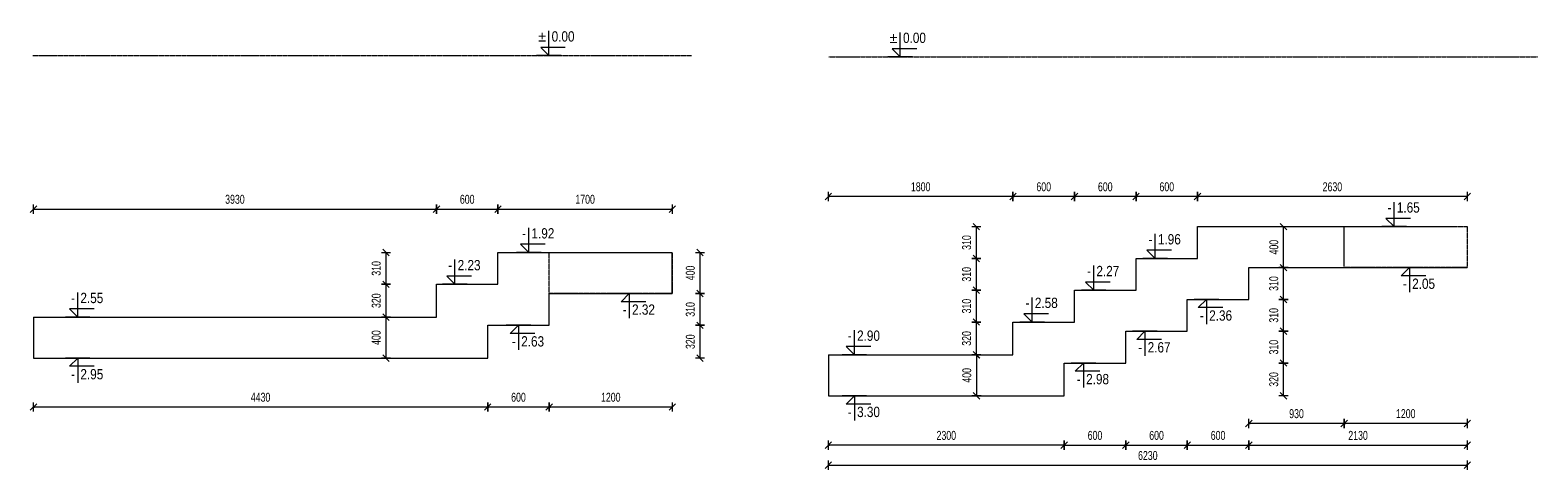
# Model space of a CAD drawing. Header units: millimetres. Extents: x -1893473 to 942156, y -534599 to 942944.
# Tile 8 of 256: x -264607 to -249905, y -227538 to -223251. Entities that reach past the tile are written whole.
import ezdxf
from ezdxf.enums import TextEntityAlignment as Align

# ---------------------------------------------------------------- set-up
doc = ezdxf.new("R2010")
doc.units = ezdxf.units.MM
doc.header["$LTSCALE"] = 0.2
doc.linetypes.add('HIDDEN', pattern=[9.525, 6.35, -3.175])
doc.layers.add('AutoCAD_Structural_Detailing_symbole graficzne', color=7, linetype='Continuous')
for name, color, linetype, lineweight in [('P-Opis fundamenty', 193, 'Continuous', 9), ('P-Przerywana', 13, 'HIDDEN', 18), ('P-Wymiar', 142, 'Continuous', 9)]:
    doc.layers.add(name, color=color, linetype=linetype, lineweight=lineweight)
doc.styles.add('ROMANS', font='arial.ttf', dxfattribs={"width": 0.7})
doc.styles.add('STYLE1', font='ARIALN.TTF')
doc.dimstyles.new('A50', dxfattribs={"dimscale": 50, "dimtxt": 1.75, "dimasz": 0.05, "dimexe": 0, "dimexo": 0, "dimgap": 1, "dimtad": 1, "dimdec": 0, "dimrnd": 1, "dimdsep": 46, "dimtxsty": 'ROMANS', "dimblk": '[[[[[[[[', "dimcen": 2, "dimdle": 2, "dimse1": 1, "dimse2": 1, "dimclrd": 256, "dimclrt": 1, "dimadec": 0, "dimazin": 0, "dimtfac": 1, "dimtdec": 0, "dimtix": 1, "dimtmove": 2, "dimatfit": 3, "dimldrblk": '[[[[[[[[', "dimfxl": 1, "dimtvp": 0.6, "dimtolj": 1, "dimlwd": -1, "dimarcsym": 0})

# ---------------------------------------------------------------- blocks, each defined once
blk = doc.blocks.new('[[[[[[[[')
at = {"layer": 'P-Wymiar'}
for p, q in [((-12.7, -12.7), (12.7, 12.7)), ((0, 0), (-4.6, 0)), ((0, 18), (0, -18))]:
    blk.add_line(p, q, dxfattribs=at)
blk = doc.blocks.new('*D5879')
at = {"layer": 'DEFPOINTS', "color": 0, "transparency": 16777216}
for p in [(-27572, 11111), (-28172, 10791), (-27572, 10311)]:
    blk.add_point(p, dxfattribs=at)
at = {"layer": 'P-Wymiar', "transparency": 16777216}
blk.add_line((-28169, 10311), (-27574, 10311), dxfattribs=at)
at = {"layer": 'P-Wymiar', "transparency": 16777216, "xscale": 2.5, "yscale": 2.5, "zscale": 2.5, "rotation": 180}
blk.add_blockref('[[[[[[[[', (-28172, 10311), dxfattribs=at)
at = {"layer": 'P-Wymiar', "transparency": 16777216, "xscale": 2.5, "yscale": 2.5, "zscale": 2.5}
blk.add_blockref('[[[[[[[[', (-27572, 10311), dxfattribs=at)
at = {"layer": 'P-Wymiar', "color": 1, "transparency": 16777216, "insert": (-27872, 10405), "char_height": 87.5, "attachment_point": 5, "style": 'ROMANS'}
blk.add_mtext('\\A1;600', dxfattribs=at)
blk = doc.blocks.new('*D5880')
at = {"layer": 'DEFPOINTS', "color": 0, "transparency": 16777216}
for p in [(-26972, 11421), (-27572, 11111), (-26972, 10311)]:
    blk.add_point(p, dxfattribs=at)
at = {"layer": 'P-Wymiar', "transparency": 16777216}
blk.add_line((-27569, 10311), (-26974, 10311), dxfattribs=at)
at = {"layer": 'P-Wymiar', "transparency": 16777216, "xscale": 2.5, "yscale": 2.5, "zscale": 2.5, "rotation": 180}
blk.add_blockref('[[[[[[[[', (-27572, 10311), dxfattribs=at)
at = {"layer": 'P-Wymiar', "transparency": 16777216, "xscale": 2.5, "yscale": 2.5, "zscale": 2.5}
blk.add_blockref('[[[[[[[[', (-26972, 10311), dxfattribs=at)
at = {"layer": 'P-Wymiar', "color": 1, "transparency": 16777216, "insert": (-27272, 10405), "char_height": 87.5, "attachment_point": 5, "style": 'ROMANS'}
blk.add_mtext('\\A1;600', dxfattribs=at)
blk = doc.blocks.new('*D5881')
at = {"layer": 'DEFPOINTS', "color": 0, "transparency": 16777216}
for p in [(-26372, 11731), (-26972, 11421), (-26372, 10311)]:
    blk.add_point(p, dxfattribs=at)
at = {"layer": 'P-Wymiar', "transparency": 16777216}
blk.add_line((-26969, 10311), (-26374, 10311), dxfattribs=at)
at = {"layer": 'P-Wymiar', "transparency": 16777216, "xscale": 2.5, "yscale": 2.5, "zscale": 2.5, "rotation": 180}
blk.add_blockref('[[[[[[[[', (-26972, 10311), dxfattribs=at)
at = {"layer": 'P-Wymiar', "transparency": 16777216, "xscale": 2.5, "yscale": 2.5, "zscale": 2.5}
blk.add_blockref('[[[[[[[[', (-26372, 10311), dxfattribs=at)
at = {"layer": 'P-Wymiar', "color": 1, "transparency": 16777216, "insert": (-26672, 10405), "char_height": 87.5, "attachment_point": 5, "style": 'ROMANS'}
blk.add_mtext('\\A1;600', dxfattribs=at)
blk = doc.blocks.new('*D5882')
at = {"layer": 'DEFPOINTS', "color": 0, "transparency": 16777216}
for p in [(-24242, 12041), (-26372, 11731), (-24242, 10311)]:
    blk.add_point(p, dxfattribs=at)
at = {"layer": 'P-Wymiar', "transparency": 16777216}
blk.add_line((-26369, 10311), (-24244, 10311), dxfattribs=at)
at = {"layer": 'P-Wymiar', "transparency": 16777216, "xscale": 2.5, "yscale": 2.5, "zscale": 2.5, "rotation": 180}
blk.add_blockref('[[[[[[[[', (-26372, 10311), dxfattribs=at)
at = {"layer": 'P-Wymiar', "transparency": 16777216, "xscale": 2.5, "yscale": 2.5, "zscale": 2.5}
blk.add_blockref('[[[[[[[[', (-24242, 10311), dxfattribs=at)
at = {"layer": 'P-Wymiar', "color": 1, "transparency": 16777216, "insert": (-25307, 10405), "char_height": 87.5, "attachment_point": 5, "style": 'ROMANS'}
blk.add_mtext('\\A1;2130', dxfattribs=at)
blk = doc.blocks.new('*D5883')
at = {"layer": 'DEFPOINTS', "color": 0, "transparency": 16777216}
for p in [(-25442, 12041), (-24242, 12041), (-25442, 10522)]:
    blk.add_point(p, dxfattribs=at)
at = {"layer": 'P-Wymiar', "transparency": 16777216}
blk.add_line((-24244, 10522), (-25439, 10522), dxfattribs=at)
at = {"layer": 'P-Wymiar', "transparency": 16777216, "xscale": 2.5, "yscale": 2.5, "zscale": 2.5, "rotation": 180}
blk.add_blockref('[[[[[[[[', (-25442, 10522), dxfattribs=at)
at = {"layer": 'P-Wymiar', "transparency": 16777216, "xscale": 2.5, "yscale": 2.5, "zscale": 2.5}
blk.add_blockref('[[[[[[[[', (-24242, 10522), dxfattribs=at)
at = {"layer": 'P-Wymiar', "color": 1, "transparency": 16777216, "insert": (-24842, 10617), "char_height": 87.5, "attachment_point": 5, "style": 'ROMANS'}
blk.add_mtext('\\A1;1200', dxfattribs=at)
blk = doc.blocks.new('*D5884')
at = {"layer": 'DEFPOINTS', "color": 0, "transparency": 16777216}
for p in [(-25442, 12041), (-26372, 11731), (-26372, 10522)]:
    blk.add_point(p, dxfattribs=at)
at = {"layer": 'P-Wymiar', "transparency": 16777216}
blk.add_line((-25444, 10522), (-26369, 10522), dxfattribs=at)
at = {"layer": 'P-Wymiar', "transparency": 16777216, "xscale": 2.5, "yscale": 2.5, "zscale": 2.5, "rotation": 180}
blk.add_blockref('[[[[[[[[', (-26372, 10522), dxfattribs=at)
at = {"layer": 'P-Wymiar', "transparency": 16777216, "xscale": 2.5, "yscale": 2.5, "zscale": 2.5}
blk.add_blockref('[[[[[[[[', (-25442, 10522), dxfattribs=at)
at = {"layer": 'P-Wymiar', "color": 1, "transparency": 16777216, "insert": (-25907, 10617), "char_height": 87.5, "attachment_point": 5, "style": 'ROMANS'}
blk.add_mtext('\\A1;930', dxfattribs=at)
blk = doc.blocks.new('*D5885')
at = {"layer": 'DEFPOINTS', "color": 0, "transparency": 16777216}
for p in [(-30472, 10791), (-28172, 10791), (-30472, 10311)]:
    blk.add_point(p, dxfattribs=at)
at = {"layer": 'P-Wymiar', "transparency": 16777216}
blk.add_line((-28174, 10311), (-30469, 10311), dxfattribs=at)
at = {"layer": 'P-Wymiar', "transparency": 16777216, "xscale": 2.5, "yscale": 2.5, "zscale": 2.5, "rotation": 180}
blk.add_blockref('[[[[[[[[', (-30472, 10311), dxfattribs=at)
at = {"layer": 'P-Wymiar', "transparency": 16777216, "xscale": 2.5, "yscale": 2.5, "zscale": 2.5}
blk.add_blockref('[[[[[[[[', (-28172, 10311), dxfattribs=at)
at = {"layer": 'P-Wymiar', "color": 1, "transparency": 16777216, "insert": (-29322, 10405), "char_height": 87.5, "attachment_point": 5, "style": 'ROMANS'}
blk.add_mtext('\\A1;2300', dxfattribs=at)
blk = doc.blocks.new('*D5886')
at = {"layer": 'DEFPOINTS', "color": 0, "transparency": 16777216}
for p in [(-28172, 11111), (-26034, 11111), (-28172, 10791)]:
    blk.add_point(p, dxfattribs=at)
at = {"layer": 'P-Wymiar', "transparency": 16777216}
blk.add_line((-26034, 10794), (-26034, 11109), dxfattribs=at)
at = {"layer": 'P-Wymiar', "transparency": 16777216, "xscale": 2.5, "yscale": 2.5, "zscale": 2.5}
for p, rotation in [((-26034, 11111), 90), ((-26034, 10791), 270)]:
    blk.add_blockref('[[[[[[[[', p, dxfattribs=dict(at, rotation=rotation))
at = {"layer": 'P-Wymiar', "color": 1, "transparency": 16777216, "insert": (-26129, 10951), "char_height": 87.5, "attachment_point": 5, "rotation": 90, "style": 'ROMANS'}
blk.add_mtext('\\A1;320', dxfattribs=at)
blk = doc.blocks.new('*D5887')
at = {"layer": 'DEFPOINTS', "color": 0, "transparency": 16777216}
for p in [(-27505, 11421), (-26034, 11421), (-28172, 11111)]:
    blk.add_point(p, dxfattribs=at)
at = {"layer": 'P-Wymiar', "transparency": 16777216}
blk.add_line((-26034, 11114), (-26034, 11419), dxfattribs=at)
at = {"layer": 'P-Wymiar', "transparency": 16777216, "xscale": 2.5, "yscale": 2.5, "zscale": 2.5}
for p, rotation in [((-26034, 11421), 90), ((-26034, 11111), 270)]:
    blk.add_blockref('[[[[[[[[', p, dxfattribs=dict(at, rotation=rotation))
at = {"layer": 'P-Wymiar', "color": 1, "transparency": 16777216, "insert": (-26129, 11266), "char_height": 87.5, "attachment_point": 5, "rotation": 90, "style": 'ROMANS'}
blk.add_mtext('\\A1;310', dxfattribs=at)
blk = doc.blocks.new('*D5888')
at = {"layer": 'DEFPOINTS', "color": 0, "transparency": 16777216}
for p in [(-26905, 11731), (-26034, 11731), (-27505, 11421)]:
    blk.add_point(p, dxfattribs=at)
at = {"layer": 'P-Wymiar', "transparency": 16777216}
blk.add_line((-26034, 11424), (-26034, 11729), dxfattribs=at)
at = {"layer": 'P-Wymiar', "transparency": 16777216, "xscale": 2.5, "yscale": 2.5, "zscale": 2.5}
for p, rotation in [((-26034, 11731), 90), ((-26034, 11421), 270)]:
    blk.add_blockref('[[[[[[[[', p, dxfattribs=dict(at, rotation=rotation))
at = {"layer": 'P-Wymiar', "color": 1, "transparency": 16777216, "insert": (-26129, 11576), "char_height": 87.5, "attachment_point": 5, "rotation": 90, "style": 'ROMANS'}
blk.add_mtext('\\A1;310', dxfattribs=at)
blk = doc.blocks.new('*D5889')
at = {"layer": 'DEFPOINTS', "color": 0, "transparency": 16777216}
for p in [(-26182, 12041), (-26034, 12041), (-26905, 11731)]:
    blk.add_point(p, dxfattribs=at)
at = {"layer": 'P-Wymiar', "transparency": 16777216}
blk.add_line((-26034, 11734), (-26034, 12039), dxfattribs=at)
at = {"layer": 'P-Wymiar', "transparency": 16777216, "xscale": 2.5, "yscale": 2.5, "zscale": 2.5}
for p, rotation in [((-26034, 12041), 90), ((-26034, 11731), 270)]:
    blk.add_blockref('[[[[[[[[', p, dxfattribs=dict(at, rotation=rotation))
at = {"layer": 'P-Wymiar', "color": 1, "transparency": 16777216, "insert": (-26129, 11886), "char_height": 87.5, "attachment_point": 5, "rotation": 90, "style": 'ROMANS'}
blk.add_mtext('\\A1;310', dxfattribs=at)
blk = doc.blocks.new('*D5890')
at = {"layer": 'DEFPOINTS', "color": 0, "transparency": 16777216}
for p in [(-26034, 12441), (-25969, 12441), (-26182, 12041)]:
    blk.add_point(p, dxfattribs=at)
at = {"layer": 'P-Wymiar', "transparency": 16777216}
blk.add_line((-26034, 12044), (-26034, 12439), dxfattribs=at)
at = {"layer": 'P-Wymiar', "transparency": 16777216, "xscale": 2.5, "yscale": 2.5, "zscale": 2.5}
for p, rotation in [((-26034, 12441), 90), ((-26034, 12041), 270)]:
    blk.add_blockref('[[[[[[[[', p, dxfattribs=dict(at, rotation=rotation))
at = {"layer": 'P-Wymiar', "color": 1, "transparency": 16777216, "insert": (-26128, 12241), "char_height": 87.5, "attachment_point": 5, "rotation": 90, "style": 'ROMANS'}
blk.add_mtext('\\A1;400', dxfattribs=at)
blk = doc.blocks.new('*D5891')
at = {"layer": 'DEFPOINTS', "color": 0, "transparency": 16777216}
for p in [(-29029, 11511), (-28672, 11511), (-28672, 11191)]:
    blk.add_point(p, dxfattribs=at)
at = {"layer": 'P-Wymiar', "transparency": 16777216}
blk.add_line((-29029, 11194), (-29029, 11509), dxfattribs=at)
at = {"layer": 'P-Wymiar', "transparency": 16777216, "xscale": 2.5, "yscale": 2.5, "zscale": 2.5}
for p, rotation in [((-29029, 11511), 90), ((-29029, 11191), 270)]:
    blk.add_blockref('[[[[[[[[', p, dxfattribs=dict(at, rotation=rotation))
at = {"layer": 'P-Wymiar', "color": 1, "transparency": 16777216, "insert": (-29124, 11351), "char_height": 87.5, "attachment_point": 5, "rotation": 90, "style": 'ROMANS'}
blk.add_mtext('\\A1;320', dxfattribs=at)
blk = doc.blocks.new('*D5892')
at = {"layer": 'DEFPOINTS', "color": 0, "transparency": 16777216}
for p in [(-29029, 11821), (-28072, 11821), (-28672, 11511)]:
    blk.add_point(p, dxfattribs=at)
at = {"layer": 'P-Wymiar', "transparency": 16777216}
blk.add_line((-29029, 11514), (-29029, 11819), dxfattribs=at)
at = {"layer": 'P-Wymiar', "transparency": 16777216, "xscale": 2.5, "yscale": 2.5, "zscale": 2.5}
for p, rotation in [((-29029, 11821), 90), ((-29029, 11511), 270)]:
    blk.add_blockref('[[[[[[[[', p, dxfattribs=dict(at, rotation=rotation))
at = {"layer": 'P-Wymiar', "color": 1, "transparency": 16777216, "insert": (-29124, 11666), "char_height": 87.5, "attachment_point": 5, "rotation": 90, "style": 'ROMANS'}
blk.add_mtext('\\A1;310', dxfattribs=at)
blk = doc.blocks.new('*D5893')
at = {"layer": 'DEFPOINTS', "color": 0, "transparency": 16777216}
for p in [(-29029, 12131), (-27472, 12131), (-28072, 11821)]:
    blk.add_point(p, dxfattribs=at)
at = {"layer": 'P-Wymiar', "transparency": 16777216}
blk.add_line((-29029, 11824), (-29029, 12129), dxfattribs=at)
at = {"layer": 'P-Wymiar', "transparency": 16777216, "xscale": 2.5, "yscale": 2.5, "zscale": 2.5}
for p, rotation in [((-29029, 12131), 90), ((-29029, 11821), 270)]:
    blk.add_blockref('[[[[[[[[', p, dxfattribs=dict(at, rotation=rotation))
at = {"layer": 'P-Wymiar', "color": 1, "transparency": 16777216, "insert": (-29124, 11976), "char_height": 87.5, "attachment_point": 5, "rotation": 90, "style": 'ROMANS'}
blk.add_mtext('\\A1;310', dxfattribs=at)
blk = doc.blocks.new('*D5894')
at = {"layer": 'DEFPOINTS', "color": 0, "transparency": 16777216}
for p in [(-29029, 12441), (-26872, 12441), (-27472, 12131)]:
    blk.add_point(p, dxfattribs=at)
at = {"layer": 'P-Wymiar', "transparency": 16777216}
blk.add_line((-29029, 12134), (-29029, 12439), dxfattribs=at)
at = {"layer": 'P-Wymiar', "transparency": 16777216, "xscale": 2.5, "yscale": 2.5, "zscale": 2.5}
for p, rotation in [((-29029, 12441), 90), ((-29029, 12131), 270)]:
    blk.add_blockref('[[[[[[[[', p, dxfattribs=dict(at, rotation=rotation))
at = {"layer": 'P-Wymiar', "color": 1, "transparency": 16777216, "insert": (-29124, 12286), "char_height": 87.5, "attachment_point": 5, "rotation": 90, "style": 'ROMANS'}
blk.add_mtext('\\A1;310', dxfattribs=at)
blk = doc.blocks.new('*D5895')
at = {"layer": 'DEFPOINTS', "color": 0, "transparency": 16777216}
for p in [(-26872, 12735), (-26872, 12441), (-24242, 12441)]:
    blk.add_point(p, dxfattribs=at)
at = {"layer": 'P-Wymiar', "transparency": 16777216}
blk.add_line((-24244, 12735), (-26869, 12735), dxfattribs=at)
at = {"layer": 'P-Wymiar', "transparency": 16777216, "xscale": 2.5, "yscale": 2.5, "zscale": 2.5, "rotation": 180}
blk.add_blockref('[[[[[[[[', (-26872, 12735), dxfattribs=at)
at = {"layer": 'P-Wymiar', "transparency": 16777216, "xscale": 2.5, "yscale": 2.5, "zscale": 2.5}
blk.add_blockref('[[[[[[[[', (-24242, 12735), dxfattribs=at)
at = {"layer": 'P-Wymiar', "color": 1, "transparency": 16777216, "insert": (-25557, 12829), "char_height": 87.5, "attachment_point": 5, "style": 'ROMANS'}
blk.add_mtext('\\A1;2630', dxfattribs=at)
blk = doc.blocks.new('*D5896')
at = {"layer": 'DEFPOINTS', "color": 0, "transparency": 16777216}
for p in [(-27472, 12735), (-26872, 12441), (-27472, 12131)]:
    blk.add_point(p, dxfattribs=at)
at = {"layer": 'P-Wymiar', "transparency": 16777216}
blk.add_line((-26874, 12735), (-27469, 12735), dxfattribs=at)
at = {"layer": 'P-Wymiar', "transparency": 16777216, "xscale": 2.5, "yscale": 2.5, "zscale": 2.5, "rotation": 180}
blk.add_blockref('[[[[[[[[', (-27472, 12735), dxfattribs=at)
at = {"layer": 'P-Wymiar', "transparency": 16777216, "xscale": 2.5, "yscale": 2.5, "zscale": 2.5}
blk.add_blockref('[[[[[[[[', (-26872, 12735), dxfattribs=at)
at = {"layer": 'P-Wymiar', "color": 1, "transparency": 16777216, "insert": (-27172, 12829), "char_height": 87.5, "attachment_point": 5, "style": 'ROMANS'}
blk.add_mtext('\\A1;600', dxfattribs=at)
blk = doc.blocks.new('*D5897')
at = {"layer": 'DEFPOINTS', "color": 0, "transparency": 16777216}
for p in [(-28072, 12735), (-27472, 12131), (-28072, 11821)]:
    blk.add_point(p, dxfattribs=at)
at = {"layer": 'P-Wymiar', "transparency": 16777216}
blk.add_line((-27474, 12735), (-28069, 12735), dxfattribs=at)
at = {"layer": 'P-Wymiar', "transparency": 16777216, "xscale": 2.5, "yscale": 2.5, "zscale": 2.5, "rotation": 180}
blk.add_blockref('[[[[[[[[', (-28072, 12735), dxfattribs=at)
at = {"layer": 'P-Wymiar', "transparency": 16777216, "xscale": 2.5, "yscale": 2.5, "zscale": 2.5}
blk.add_blockref('[[[[[[[[', (-27472, 12735), dxfattribs=at)
at = {"layer": 'P-Wymiar', "color": 1, "transparency": 16777216, "insert": (-27772, 12829), "char_height": 87.5, "attachment_point": 5, "style": 'ROMANS'}
blk.add_mtext('\\A1;600', dxfattribs=at)
blk = doc.blocks.new('*D5898')
at = {"layer": 'DEFPOINTS', "color": 0, "transparency": 16777216}
for p in [(-28672, 12735), (-28072, 11821), (-28672, 11511)]:
    blk.add_point(p, dxfattribs=at)
at = {"layer": 'P-Wymiar', "transparency": 16777216}
blk.add_line((-28074, 12735), (-28669, 12735), dxfattribs=at)
at = {"layer": 'P-Wymiar', "transparency": 16777216, "xscale": 2.5, "yscale": 2.5, "zscale": 2.5, "rotation": 180}
blk.add_blockref('[[[[[[[[', (-28672, 12735), dxfattribs=at)
at = {"layer": 'P-Wymiar', "transparency": 16777216, "xscale": 2.5, "yscale": 2.5, "zscale": 2.5}
blk.add_blockref('[[[[[[[[', (-28072, 12735), dxfattribs=at)
at = {"layer": 'P-Wymiar', "color": 1, "transparency": 16777216, "insert": (-28372, 12829), "char_height": 87.5, "attachment_point": 5, "style": 'ROMANS'}
blk.add_mtext('\\A1;600', dxfattribs=at)
blk = doc.blocks.new('*D5899')
at = {"layer": 'DEFPOINTS', "color": 0, "transparency": 16777216}
for p in [(-30472, 12735), (-28672, 11511), (-30472, 11191)]:
    blk.add_point(p, dxfattribs=at)
at = {"layer": 'P-Wymiar', "transparency": 16777216}
blk.add_line((-28674, 12735), (-30469, 12735), dxfattribs=at)
at = {"layer": 'P-Wymiar', "transparency": 16777216, "xscale": 2.5, "yscale": 2.5, "zscale": 2.5, "rotation": 180}
blk.add_blockref('[[[[[[[[', (-30472, 12735), dxfattribs=at)
at = {"layer": 'P-Wymiar', "transparency": 16777216, "xscale": 2.5, "yscale": 2.5, "zscale": 2.5}
blk.add_blockref('[[[[[[[[', (-28672, 12735), dxfattribs=at)
at = {"layer": 'P-Wymiar', "color": 1, "transparency": 16777216, "insert": (-29572, 12829), "char_height": 87.5, "attachment_point": 5, "style": 'ROMANS'}
blk.add_mtext('\\A1;1800', dxfattribs=at)
blk = doc.blocks.new('*D5900')
at = {"layer": 'DEFPOINTS', "color": 0, "transparency": 16777216}
for p in [(-24242, 12041), (-30472, 10791), (-24242, 10115)]:
    blk.add_point(p, dxfattribs=at)
at = {"layer": 'P-Wymiar', "transparency": 16777216}
blk.add_line((-30469, 10115), (-24244, 10115), dxfattribs=at)
at = {"layer": 'P-Wymiar', "transparency": 16777216, "xscale": 2.5, "yscale": 2.5, "zscale": 2.5, "rotation": 180}
blk.add_blockref('[[[[[[[[', (-30472, 10115), dxfattribs=at)
at = {"layer": 'P-Wymiar', "transparency": 16777216, "xscale": 2.5, "yscale": 2.5, "zscale": 2.5}
blk.add_blockref('[[[[[[[[', (-24242, 10115), dxfattribs=at)
at = {"layer": 'P-Wymiar', "color": 1, "transparency": 16777216, "insert": (-27357, 10209), "char_height": 87.5, "attachment_point": 5, "style": 'ROMANS'}
blk.add_mtext('\\A1;6230', dxfattribs=at)
blk = doc.blocks.new('*D5901')
at = {"layer": 'DEFPOINTS', "color": 0, "transparency": 16777216}
for p in [(-29278, 11191), (-29278, 10791), (-29027, 10791)]:
    blk.add_point(p, dxfattribs=at)
at = {"layer": 'P-Wymiar', "transparency": 16777216}
blk.add_line((-29027, 11189), (-29027, 10794), dxfattribs=at)
at = {"layer": 'P-Wymiar', "transparency": 16777216, "xscale": 2.5, "yscale": 2.5, "zscale": 2.5}
for p, rotation in [((-29027, 11191), 90), ((-29027, 10791), 270)]:
    blk.add_blockref('[[[[[[[[', p, dxfattribs=dict(at, rotation=rotation))
at = {"layer": 'P-Wymiar', "color": 1, "transparency": 16777216, "insert": (-29122, 10991), "char_height": 87.5, "attachment_point": 5, "rotation": 90, "style": 'ROMANS'}
blk.add_mtext('\\A1;400', dxfattribs=at)
blk = doc.blocks.new('*D5902')
at = {"layer": 'DEFPOINTS', "color": 0, "transparency": 16777216}
for p in [(-33194, 11789), (-31994, 11789), (-33194, 10682)]:
    blk.add_point(p, dxfattribs=at)
at = {"layer": 'P-Wymiar', "transparency": 16777216}
blk.add_line((-31996, 10682), (-33191, 10682), dxfattribs=at)
at = {"layer": 'P-Wymiar', "transparency": 16777216, "xscale": 2.5, "yscale": 2.5, "zscale": 2.5, "rotation": 180}
blk.add_blockref('[[[[[[[[', (-33194, 10682), dxfattribs=at)
at = {"layer": 'P-Wymiar', "transparency": 16777216, "xscale": 2.5, "yscale": 2.5, "zscale": 2.5}
blk.add_blockref('[[[[[[[[', (-31994, 10682), dxfattribs=at)
at = {"layer": 'P-Wymiar', "color": 1, "transparency": 16777216, "insert": (-32594, 10777), "char_height": 87.5, "attachment_point": 5, "style": 'ROMANS'}
blk.add_mtext('\\A1;1200', dxfattribs=at)
blk = doc.blocks.new('*D5903')
at = {"layer": 'DEFPOINTS', "color": 0, "transparency": 16777216}
for p in [(-33194, 11789), (-33794, 11159), (-33794, 10682)]:
    blk.add_point(p, dxfattribs=at)
at = {"layer": 'P-Wymiar', "transparency": 16777216}
blk.add_line((-33196, 10682), (-33791, 10682), dxfattribs=at)
at = {"layer": 'P-Wymiar', "transparency": 16777216, "xscale": 2.5, "yscale": 2.5, "zscale": 2.5, "rotation": 180}
blk.add_blockref('[[[[[[[[', (-33794, 10682), dxfattribs=at)
at = {"layer": 'P-Wymiar', "transparency": 16777216, "xscale": 2.5, "yscale": 2.5, "zscale": 2.5}
blk.add_blockref('[[[[[[[[', (-33194, 10682), dxfattribs=at)
at = {"layer": 'P-Wymiar', "color": 1, "transparency": 16777216, "insert": (-33494, 10777), "char_height": 87.5, "attachment_point": 5, "style": 'ROMANS'}
blk.add_mtext('\\A1;600', dxfattribs=at)
blk = doc.blocks.new('*D5904')
at = {"layer": 'DEFPOINTS', "color": 0, "transparency": 16777216}
for p in [(-38224, 11159), (-33794, 11159), (-38224, 10682)]:
    blk.add_point(p, dxfattribs=at)
at = {"layer": 'P-Wymiar', "transparency": 16777216}
blk.add_line((-33796, 10682), (-38221, 10682), dxfattribs=at)
at = {"layer": 'P-Wymiar', "transparency": 16777216, "xscale": 2.5, "yscale": 2.5, "zscale": 2.5, "rotation": 180}
blk.add_blockref('[[[[[[[[', (-38224, 10682), dxfattribs=at)
at = {"layer": 'P-Wymiar', "transparency": 16777216, "xscale": 2.5, "yscale": 2.5, "zscale": 2.5}
blk.add_blockref('[[[[[[[[', (-33794, 10682), dxfattribs=at)
at = {"layer": 'P-Wymiar', "color": 1, "transparency": 16777216, "insert": (-36009, 10777), "char_height": 87.5, "attachment_point": 5, "style": 'ROMANS'}
blk.add_mtext('\\A1;4430', dxfattribs=at)
blk = doc.blocks.new('*D5905')
at = {"layer": 'DEFPOINTS', "color": 0, "transparency": 16777216}
for p in [(-34294, 12612), (-38224, 11559), (-34294, 11559)]:
    blk.add_point(p, dxfattribs=at)
at = {"layer": 'P-Wymiar', "transparency": 16777216}
blk.add_line((-38221, 12612), (-34296, 12612), dxfattribs=at)
at = {"layer": 'P-Wymiar', "transparency": 16777216, "xscale": 2.5, "yscale": 2.5, "zscale": 2.5, "rotation": 180}
blk.add_blockref('[[[[[[[[', (-38224, 12612), dxfattribs=at)
at = {"layer": 'P-Wymiar', "transparency": 16777216, "xscale": 2.5, "yscale": 2.5, "zscale": 2.5}
blk.add_blockref('[[[[[[[[', (-34294, 12612), dxfattribs=at)
at = {"layer": 'P-Wymiar', "color": 1, "transparency": 16777216, "insert": (-36259, 12707), "char_height": 87.5, "attachment_point": 5, "style": 'ROMANS'}
blk.add_mtext('\\A1;3930', dxfattribs=at)
blk = doc.blocks.new('*D5906')
at = {"layer": 'DEFPOINTS', "color": 0, "transparency": 16777216}
for p in [(-33694, 12612), (-33694, 12189), (-34294, 11559)]:
    blk.add_point(p, dxfattribs=at)
at = {"layer": 'P-Wymiar', "transparency": 16777216}
blk.add_line((-34291, 12612), (-33696, 12612), dxfattribs=at)
at = {"layer": 'P-Wymiar', "transparency": 16777216, "xscale": 2.5, "yscale": 2.5, "zscale": 2.5, "rotation": 180}
blk.add_blockref('[[[[[[[[', (-34294, 12612), dxfattribs=at)
at = {"layer": 'P-Wymiar', "transparency": 16777216, "xscale": 2.5, "yscale": 2.5, "zscale": 2.5}
blk.add_blockref('[[[[[[[[', (-33694, 12612), dxfattribs=at)
at = {"layer": 'P-Wymiar', "color": 1, "transparency": 16777216, "insert": (-33994, 12707), "char_height": 87.5, "attachment_point": 5, "style": 'ROMANS'}
blk.add_mtext('\\A1;600', dxfattribs=at)
blk = doc.blocks.new('*D5907')
at = {"layer": 'DEFPOINTS', "color": 0, "transparency": 16777216}
for p in [(-31994, 12612), (-33694, 12189), (-31994, 12189)]:
    blk.add_point(p, dxfattribs=at)
at = {"layer": 'P-Wymiar', "transparency": 16777216}
blk.add_line((-33691, 12612), (-31996, 12612), dxfattribs=at)
at = {"layer": 'P-Wymiar', "transparency": 16777216, "xscale": 2.5, "yscale": 2.5, "zscale": 2.5, "rotation": 180}
blk.add_blockref('[[[[[[[[', (-33694, 12612), dxfattribs=at)
at = {"layer": 'P-Wymiar', "transparency": 16777216, "xscale": 2.5, "yscale": 2.5, "zscale": 2.5}
blk.add_blockref('[[[[[[[[', (-31994, 12612), dxfattribs=at)
at = {"layer": 'P-Wymiar', "color": 1, "transparency": 16777216, "insert": (-32844, 12707), "char_height": 87.5, "attachment_point": 5, "style": 'ROMANS'}
blk.add_mtext('\\A1;1700', dxfattribs=at)
blk = doc.blocks.new('*D5908')
at = {"layer": 'DEFPOINTS', "color": 0, "transparency": 16777216}
for p in [(-31994, 12189), (-31994, 11789), (-31724, 11789)]:
    blk.add_point(p, dxfattribs=at)
at = {"layer": 'P-Wymiar', "transparency": 16777216}
blk.add_line((-31724, 12187), (-31724, 11792), dxfattribs=at)
at = {"layer": 'P-Wymiar', "transparency": 16777216, "xscale": 2.5, "yscale": 2.5, "zscale": 2.5}
for p, rotation in [((-31724, 12189), 90), ((-31724, 11789), 270)]:
    blk.add_blockref('[[[[[[[[', p, dxfattribs=dict(at, rotation=rotation))
at = {"layer": 'P-Wymiar', "color": 1, "transparency": 16777216, "insert": (-31818, 11989), "char_height": 87.5, "attachment_point": 5, "rotation": 90, "style": 'ROMANS'}
blk.add_mtext('\\A1;400', dxfattribs=at)
blk = doc.blocks.new('*D5909')
at = {"layer": 'DEFPOINTS', "color": 0, "transparency": 16777216}
for p in [(-31994, 11789), (-33194, 11479), (-31724, 11479)]:
    blk.add_point(p, dxfattribs=at)
at = {"layer": 'P-Wymiar', "transparency": 16777216}
blk.add_line((-31724, 11787), (-31724, 11482), dxfattribs=at)
at = {"layer": 'P-Wymiar', "transparency": 16777216, "xscale": 2.5, "yscale": 2.5, "zscale": 2.5}
for p, rotation in [((-31724, 11789), 90), ((-31724, 11479), 270)]:
    blk.add_blockref('[[[[[[[[', p, dxfattribs=dict(at, rotation=rotation))
at = {"layer": 'P-Wymiar', "color": 1, "transparency": 16777216, "insert": (-31818, 11634), "char_height": 87.5, "attachment_point": 5, "rotation": 90, "style": 'ROMANS'}
blk.add_mtext('\\A1;310', dxfattribs=at)
blk = doc.blocks.new('*D5910')
at = {"layer": 'DEFPOINTS', "color": 0, "transparency": 16777216}
for p in [(-33194, 11479), (-33794, 11159), (-31724, 11159)]:
    blk.add_point(p, dxfattribs=at)
at = {"layer": 'P-Wymiar', "transparency": 16777216}
blk.add_line((-31724, 11477), (-31724, 11162), dxfattribs=at)
at = {"layer": 'P-Wymiar', "transparency": 16777216, "xscale": 2.5, "yscale": 2.5, "zscale": 2.5}
for p, rotation in [((-31724, 11479), 90), ((-31724, 11159), 270)]:
    blk.add_blockref('[[[[[[[[', p, dxfattribs=dict(at, rotation=rotation))
at = {"layer": 'P-Wymiar', "color": 1, "transparency": 16777216, "insert": (-31818, 11319), "char_height": 87.5, "attachment_point": 5, "rotation": 90, "style": 'ROMANS'}
blk.add_mtext('\\A1;320', dxfattribs=at)
blk = doc.blocks.new('*D5911')
at = {"layer": 'DEFPOINTS', "color": 0, "transparency": 16777216}
for p in [(-33694, 12189), (-34786, 11879), (-33694, 11879)]:
    blk.add_point(p, dxfattribs=at)
at = {"layer": 'P-Wymiar', "transparency": 16777216}
blk.add_line((-34786, 12187), (-34786, 11882), dxfattribs=at)
at = {"layer": 'P-Wymiar', "transparency": 16777216, "xscale": 2.5, "yscale": 2.5, "zscale": 2.5}
for p, rotation in [((-34786, 12189), 90), ((-34786, 11879), 270)]:
    blk.add_blockref('[[[[[[[[', p, dxfattribs=dict(at, rotation=rotation))
at = {"layer": 'P-Wymiar', "color": 1, "transparency": 16777216, "insert": (-34881, 12034), "char_height": 87.5, "attachment_point": 5, "rotation": 90, "style": 'ROMANS'}
blk.add_mtext('\\A1;310', dxfattribs=at)
blk = doc.blocks.new('*D5912')
at = {"layer": 'DEFPOINTS', "color": 0, "transparency": 16777216}
for p in [(-33694, 11879), (-34786, 11559), (-34294, 11559)]:
    blk.add_point(p, dxfattribs=at)
at = {"layer": 'P-Wymiar', "transparency": 16777216}
blk.add_line((-34786, 11877), (-34786, 11562), dxfattribs=at)
at = {"layer": 'P-Wymiar', "transparency": 16777216, "xscale": 2.5, "yscale": 2.5, "zscale": 2.5}
for p, rotation in [((-34786, 11879), 90), ((-34786, 11559), 270)]:
    blk.add_blockref('[[[[[[[[', p, dxfattribs=dict(at, rotation=rotation))
at = {"layer": 'P-Wymiar', "color": 1, "transparency": 16777216, "insert": (-34881, 11719), "char_height": 87.5, "attachment_point": 5, "rotation": 90, "style": 'ROMANS'}
blk.add_mtext('\\A1;320', dxfattribs=at)
blk = doc.blocks.new('*D5913')
at = {"layer": 'DEFPOINTS', "color": 0, "transparency": 16777216}
for p in [(-34294, 11559), (-34786, 11159), (-34459, 11159)]:
    blk.add_point(p, dxfattribs=at)
at = {"layer": 'P-Wymiar', "transparency": 16777216}
blk.add_line((-34786, 11557), (-34786, 11162), dxfattribs=at)
at = {"layer": 'P-Wymiar', "transparency": 16777216, "xscale": 2.5, "yscale": 2.5, "zscale": 2.5}
for p, rotation in [((-34786, 11559), 90), ((-34786, 11159), 270)]:
    blk.add_blockref('[[[[[[[[', p, dxfattribs=dict(at, rotation=rotation))
at = {"layer": 'P-Wymiar', "color": 1, "transparency": 16777216, "insert": (-34881, 11359), "char_height": 87.5, "attachment_point": 5, "rotation": 90, "style": 'ROMANS'}
blk.add_mtext('\\A1;400', dxfattribs=at)
blk = doc.blocks.new('A$C6E807FF6')
at = {"layer": 'AutoCAD_Structural_Detailing_symbole graficzne', "color": 1, "lineweight": 0}
for p, q in [((-33197.3, 14109.1), (-33197.3, 14349.1)), ((-33197.3, 14109.1), (-33197.3, 14349.1)), ((-29770.7, 14095.3), (-29770.7, 14335.3)), ((-29770.7, 14095.3), (-29770.7, 14335.3)), ((-33037.3, 14189.1), (-33277.3, 14189.1)), ((-33277.3, 14189.1), (-33197.3, 14109.1)), ((-33037.3, 14189.1), (-33277.3, 14189.1)), ((-33277.3, 14189.1), (-33197.3, 14109.1)), ((-29610.7, 14175.3), (-29850.7, 14175.3)), ((-29850.7, 14175.3), (-29770.7, 14095.3)), ((-29610.7, 14175.3), (-29850.7, 14175.3)), ((-29850.7, 14175.3), (-29770.7, 14095.3)), ((-33077.3, 14109.1), (-33317.3, 14109.1)), ((-33077.3, 14109.1), (-33317.3, 14109.1)), ((-29650.7, 14095.3), (-29890.7, 14095.3)), ((-29650.7, 14095.3), (-29890.7, 14095.3)), ((-24955.1, 12441.2), (-24955.1, 12681.2)), ((-24795.1, 12521.2), (-25035.1, 12521.2)), ((-25035.1, 12521.2), (-24955.1, 12441.2)), ((-33394, 12189.1), (-33394, 12429.1)), ((-27285.1, 12131.2), (-27285.1, 12371.2)), ((-24835.1, 12441.2), (-25075.1, 12441.2)), ((-33234, 12269.1), (-33474, 12269.1)), ((-33474, 12269.1), (-33394, 12189.1)), ((-27125.1, 12211.2), (-27365.1, 12211.2)), ((-27365.1, 12211.2), (-27285.1, 12131.2)), ((-34113.6, 11879.1), (-34113.6, 12119.1)), ((-33274, 12189.1), (-33514, 12189.1)), ((-27885.1, 11821.2), (-27885.1, 12061.2)), ((-27165.1, 12131.2), (-27405.1, 12131.2)), ((-33953.6, 11959.1), (-34193.6, 11959.1)), ((-34193.6, 11959.1), (-34113.6, 11879.1)), ((-24685.9, 12041.2), (-24925.9, 12041.2)), ((-24885.9, 11961.2), (-24805.9, 12041.2)), ((-24645.9, 11961.2), (-24885.9, 11961.2)), ((-24805.9, 12041.2), (-24805.9, 11801.2)), ((-37792.3, 11559.1), (-37792.3, 11799.1)), ((-33993.6, 11879.1), (-34233.6, 11879.1)), ((-32293.1, 11789.1), (-32533.1, 11789.1)), ((-32493.1, 11709.1), (-32413.1, 11789.1)), ((-32413.1, 11789.1), (-32413.1, 11549.1)), ((-27765.1, 11821.2), (-28005.1, 11821.2)), ((-27725.1, 11901.2), (-27965.1, 11901.2)), ((-27965.1, 11901.2), (-27885.1, 11821.2)), ((-37632.3, 11639.1), (-37872.3, 11639.1)), ((-37872.3, 11639.1), (-37792.3, 11559.1)), ((-32253.1, 11709.1), (-32493.1, 11709.1)), ((-28485.1, 11511.2), (-28485.1, 11751.2)), ((-26665.1, 11731.2), (-26905.1, 11731.2)), ((-26865.1, 11651.2), (-26785.1, 11731.2)), ((-26625.1, 11651.2), (-26865.1, 11651.2)), ((-26785.1, 11731.2), (-26785.1, 11491.2)), ((-37672.3, 11559.1), (-37912.3, 11559.1)), ((-33374, 11479.1), (-33614, 11479.1)), ((-33574, 11399.1), (-33494, 11479.1)), ((-33494, 11479.1), (-33494, 11239.1)), ((-28365.1, 11511.2), (-28605.1, 11511.2)), ((-28325.1, 11591.2), (-28565.1, 11591.2)), ((-28565.1, 11591.2), (-28485.1, 11511.2)), ((-33334, 11399.1), (-33574, 11399.1)), ((-30218.7, 11191.2), (-30218.7, 11431.2)), ((-27265.1, 11421.2), (-27505.1, 11421.2)), ((-27465.1, 11341.2), (-27385.1, 11421.2)), ((-27225.1, 11341.2), (-27465.1, 11341.2)), ((-27385.1, 11421.2), (-27385.1, 11181.2)), ((-30098.7, 11191.2), (-30338.7, 11191.2)), ((-30058.7, 11271.2), (-30298.7, 11271.2)), ((-30298.7, 11271.2), (-30218.7, 11191.2)), ((-37672.3, 11159.1), (-37912.3, 11159.1)), ((-37872.3, 11079.1), (-37792.3, 11159.1)), ((-37632.3, 11079.1), (-37872.3, 11079.1)), ((-37792.3, 11159.1), (-37792.3, 10919.1)), ((-27865.1, 11111.2), (-28105.1, 11111.2)), ((-28065.1, 11031.2), (-27985.1, 11111.2)), ((-27825.1, 11031.2), (-28065.1, 11031.2)), ((-27985.1, 11111.2), (-27985.1, 10871.2)), ((-30098.7, 10791.2), (-30338.7, 10791.2)), ((-30298.7, 10711.2), (-30218.7, 10791.2)), ((-30218.7, 10791.2), (-30218.7, 10551.2)), ((-30058.7, 10711.2), (-30298.7, 10711.2))]:
    blk.add_line(p, q, dxfattribs=at)
at = {"layer": 'P-Opis fundamenty', "color": 2}
for points in [[(-30471.8, 11191.2), (-28671.8, 11191.2), (-28671.8, 11511.2), (-28071.8, 11511.2), (-28071.8, 11821.2), (-27471.8, 11821.2), (-27471.8, 12131.2), (-26871.8, 12131.2), (-26871.8, 12441.2), (-24490.5, 12441.2)], [(-38224, 11559.1), (-34294, 11559.1), (-34294, 11879.1), (-33694, 11879.1), (-33694, 12189.1), (-33094, 12189.1)], [(-33094, 12189.1), (-31994, 12189.1)]]:
    blk.add_lwpolyline(points, dxfattribs=at)
at = {"layer": 'P-Opis fundamenty', "color": 1}
for points in [[(-38224, 11559.1), (-38224, 11159.1), (-33794, 11159.1), (-33794, 11479.1), (-33194, 11479.1), (-33194, 11789.1), (-31994, 11789.1), (-31994, 12189.1)], [(-30471.8, 11191.2), (-30471.8, 10791.2), (-28171.8, 10791.2), (-28171.8, 11111.2), (-27571.8, 11111.2), (-27571.8, 11421.2), (-26971.8, 11421.2), (-26971.8, 11731.2), (-26371.8, 11731.2), (-26371.8, 12041.2), (-24241.8, 12041.2)]]:
    blk.add_lwpolyline(points, dxfattribs=at)
at = {"layer": 'P-Przerywana', "color": 84, "true_color": 0x269900}
for points in [[(-38230.7, 14109.1), (-31808.1, 14109.1)], [(-30466.5, 14095.3), (-23553.8, 14095.3)]]:
    blk.add_lwpolyline(points, dxfattribs=at)
at = {"layer": 'P-Przerywana'}
for points in [[(-25441.8, 12441.2), (-24241.8, 12441.2), (-24241.8, 12041.2), (-25441.8, 12041.2)], [(-33194, 12189.1), (-31994, 12189.1), (-31994, 11789.1), (-33194, 11789.1)]]:
    blk.add_lwpolyline(points, close=True, dxfattribs=at)
at = {"layer": 'AutoCAD_Structural_Detailing_symbole graficzne', "color": 2, "style": 'STYLE1'}
for s, p in [('±', (-33223.9, 14215.7)), ('±', (-33223.9, 14215.7)), ('±', (-29797.4, 14202)), ('±', (-29797.4, 14202)), ('-', (-24981.7, 12547.9)), ('-', (-33420.6, 12295.7)), ('-', (-27311.7, 12237.9)), ('-', (-34140.3, 11985.7)), ('-', (-27911.7, 11927.9)), ('-', (-37819, 11665.7)), ('-', (-28511.7, 11617.9)), ('-', (-30245.3, 11297.9))]:
    blk.add_text(s, height=100, dxfattribs=at).set_placement(p, align=Align.BOTTOM_RIGHT)
for s, p in [('0.00 ', (-33170.6, 14215.7)), ('0.00 ', (-33170.6, 14215.7)), ('0.00 ', (-29744, 14202)), ('0.00 ', (-29744, 14202)), ('1.65 ', (-24928.4, 12547.9)), ('1.92 ', (-33367.3, 12295.7)), ('1.96 ', (-27258.4, 12237.9)), ('2.23 ', (-34086.9, 11985.7)), ('2.27 ', (-27858.4, 11927.9)), ('2.55 ', (-37765.7, 11665.7)), ('2.58 ', (-28458.4, 11617.9)), ('2.90 ', (-30192, 11297.9))]:
    blk.add_text(s, height=100, dxfattribs=at).set_placement(p, align=Align.BOTTOM_LEFT)
for s, p in [('2.05 ', (-24779.2, 11934.5)), ('2.32 ', (-32386.4, 11682.4)), ('2.36 ', (-26758.4, 11624.5)), ('2.63 ', (-33467.3, 11372.4)), ('2.67 ', (-27358.4, 11314.5)), ('2.95 ', (-37765.7, 11052.4)), ('2.98 ', (-27958.4, 11004.5)), ('3.30 ', (-30192, 10684.5))]:
    blk.add_text(s, height=100, dxfattribs=at).set_placement(p, align=Align.TOP_LEFT)
for p in [(-24832.6, 11934.5), (-32439.7, 11682.4), (-26811.7, 11624.5), (-33520.6, 11372.4), (-27411.7, 11314.5), (-37819, 11052.4), (-28011.7, 11004.5), (-30245.3, 10684.5)]:
    blk.add_text('-', height=100, dxfattribs=at).set_placement(p, align=Align.TOP_RIGHT)
at = {"layer": 'P-Wymiar'}
for base, p1, p2, picture, middle in [((-30471.8, 12734.8), (-28671.8, 11511.2), (-30471.8, 11191.2), '*D5899', (-29571.8, 12829.4)), ((-28671.8, 12734.8), (-28071.8, 11821.2), (-28671.8, 11511.2), '*D5898', (-28371.8, 12829.4)), ((-28071.8, 12734.8), (-27471.8, 12131.2), (-28071.8, 11821.2), '*D5897', (-27771.8, 12829.4)), ((-27471.8, 12734.8), (-26871.8, 12441.2), (-27471.8, 12131.2), '*D5896', (-27171.8, 12829.4)), ((-26871.8, 12734.8), (-24241.8, 12441.2), (-26871.8, 12441.2), '*D5895', (-25556.8, 12829.5)), ((-34294, 12612.4), (-38224, 11559.1), (-34294, 11559.1), '*D5905', (-36259, 12707.1)), ((-33694, 12612.4), (-34294, 11559.1), (-33694, 12189.1), '*D5906', (-33994, 12707.1)), ((-31994, 12612.4), (-33694, 12189.1), (-31994, 12189.1), '*D5907', (-32844, 12707.1)), ((-24241.8, 10114.8), (-30471.8, 10791.2), (-24241.8, 12041.2), '*D5900', (-27356.8, 10209.5)), ((-24241.8, 10310.8), (-26371.8, 11731.2), (-24241.8, 12041.2), '*D5882', (-25306.8, 10405.5)), ((-26371.8, 10521.8), (-25441.8, 12041.2), (-26371.8, 11731.2), '*D5884', (-25906.8, 10616.5)), ((-25441.8, 10521.8), (-24241.8, 12041.2), (-25441.8, 12041.2), '*D5883', (-24841.8, 10616.5)), ((-33794, 10682.1), (-33194, 11789.1), (-33794, 11159.1), '*D5903', (-33494, 10776.8)), ((-33194, 10682.1), (-31994, 11789.1), (-33194, 11789.1), '*D5902', (-32594, 10776.8)), ((-26371.8, 10310.8), (-26971.8, 11421.2), (-26371.8, 11731.2), '*D5881', (-26671.8, 10405.4)), ((-26971.8, 10310.8), (-27571.8, 11111.2), (-26971.8, 11421.2), '*D5880', (-27271.8, 10405.4)), ((-38224, 10682.1), (-33794, 11159.1), (-38224, 11159.1), '*D5904', (-36009, 10776.8)), ((-27571.8, 10310.8), (-28171.8, 10791.2), (-27571.8, 11111.2), '*D5879', (-27871.8, 10405.4)), ((-30471.8, 10310.8), (-28171.8, 10791.2), (-30471.8, 10791.2), '*D5885', (-29321.8, 10405.5))]:
    dim = blk.add_linear_dim(base=base, p1=p1, p2=p2, dimstyle='A50', dxfattribs=at)
    dim.commit()
    dim.dimension.update_dxf_attribs({"geometry": picture, "text_midpoint": middle})
for base, p1, p2, picture, middle in [((-29028.9, 12441.2), (-27471.8, 12131.2), (-26871.8, 12441.2), '*D5894', (-29123.6, 12286.2)), ((-26033.8, 12441.2), (-26182.1, 12041.2), (-25969.2, 12441.2), '*D5890', (-26128.5, 12241.2)), ((-34786.1, 11879.1), (-33694, 12189.1), (-33694, 11879.1), '*D5911', (-34880.8, 12034.1)), ((-31723.7, 11789.1), (-31994, 12189.1), (-31994, 11789.1), '*D5908', (-31818.3, 11989.1)), ((-29028.9, 12131.2), (-28071.8, 11821.2), (-27471.8, 12131.2), '*D5893', (-29123.6, 11976.2)), ((-26033.8, 12041.2), (-26905.1, 11731.2), (-26182.1, 12041.2), '*D5889', (-26128.5, 11886.2)), ((-34786.1, 11559.1), (-33694, 11879.1), (-34294, 11559.1), '*D5912', (-34880.8, 11719.1)), ((-31723.7, 11479.1), (-31994, 11789.1), (-33194, 11479.1), '*D5909', (-31818.4, 11634.1)), ((-29028.9, 11821.2), (-28671.8, 11511.2), (-28071.8, 11821.2), '*D5892', (-29123.6, 11666.2)), ((-26033.8, 11731.2), (-27505.1, 11421.2), (-26905.1, 11731.2), '*D5888', (-26128.5, 11576.2)), ((-34786.1, 11159.1), (-34294, 11559.1), (-34459.2, 11159.1), '*D5913', (-34880.7, 11359.1)), ((-31723.7, 11159.1), (-33194, 11479.1), (-33794, 11159.1), '*D5910', (-31818.4, 11319.1)), ((-29028.9, 11511.2), (-28671.8, 11191.2), (-28671.8, 11511.2), '*D5891', (-29123.6, 11351.2)), ((-26033.8, 11421.2), (-28171.8, 11111.2), (-27505.1, 11421.2), '*D5887', (-26128.5, 11266.2)), ((-29027, 10791.2), (-29277.6, 11191.2), (-29277.6, 10791.2), '*D5901', (-29121.7, 10991.2)), ((-26033.8, 11111.2), (-28171.8, 10791.2), (-28171.8, 11111.2), '*D5886', (-26128.5, 10951.2))]:
    dim = blk.add_linear_dim(base=base, p1=p1, p2=p2, angle=90, dimstyle='A50', dxfattribs=at)
    dim.commit()
    dim.dimension.update_dxf_attribs({"geometry": picture, "text_midpoint": middle})

msp = doc.modelspace()

# ---------------------------------------------------------------- block references
at = {"layer": 'P-Wymiar'}
msp.add_blockref('A$C6E807FF6', (-226351.07109, -237607.83974), dxfattribs=at)

doc.saveas('drawing.dxf')
